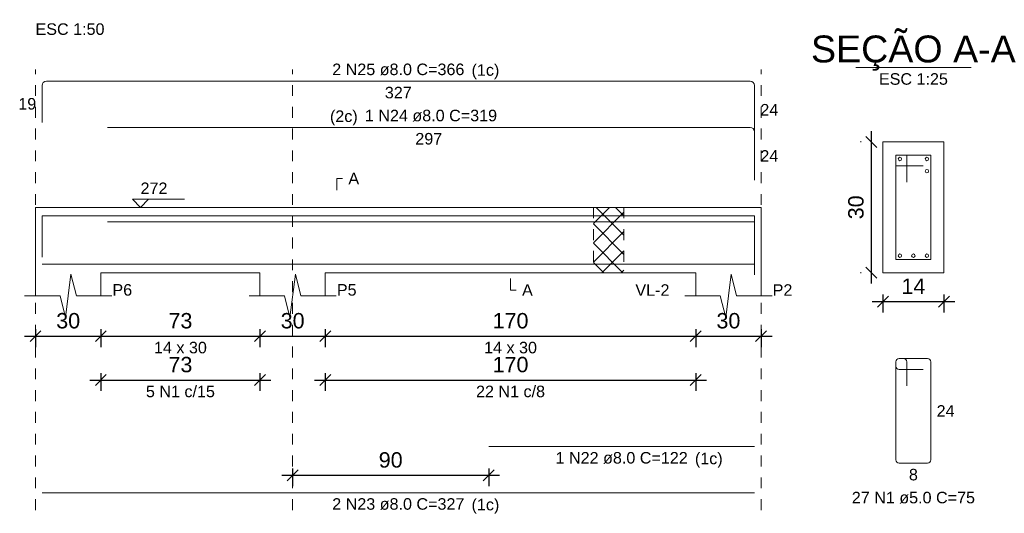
# Model space of a CAD drawing. Header units: millimetres. Extents: x 337 to 526, y -381 to -65.
# Tile 19 of 104: x 382.53 to 391.57, y -358.31 to -353.78. Entities that reach past the tile are written whole.
import ezdxf

# ---------------------------------------------------------------- set-up
doc = ezdxf.new("R2010")
doc.units = ezdxf.units.MM
doc.header["$MEASUREMENT"] = 0
doc.linetypes.add('Dashed', pattern=[0.75, 0.5, -0.25])
doc.layers.get('0').update_dxf_attribs({"lineweight": 5})
for name, color, linetype, lineweight in [('Descrição da armadura', 7, 'Continuous', 5), ('DT-Barras na forma', 1, 'Continuous', 20), ('DT-Barras no corte', 5, 'Continuous', 5), ('DT-Barras rebatidas', 1, 'Continuous', 20), ('DT-Cotas', 7, 'Continuous', 5), ('DT-Forma', 5, 'Continuous', 5), ('DT-Hachura intersecção vigas', 7, 'Continuous', 5), ('DT-Pontilhado', 7, 'Dashed', 5), ('DT-Textos', 7, 'Continuous', 5), ('Textos armaduras', 7, 'Continuous', 5)]:
    doc.layers.add(name, color=color, linetype=linetype, lineweight=lineweight)
doc.styles.add('Arial', font='arial.ttf')
doc.dimstyles.new('UM_25.000000', dxfattribs={"dimtxt": 0.18, "dimasz": 0.1, "dimexe": 0.1, "dimexo": 0.2, "dimgap": 0, "dimtad": 1, "dimtih": 1, "dimtoh": 1, "dimdec": 1, "dimlfac": 25, "dimzin": 0, "dimdsep": 46, "dimtxsty": 'Standard', "dimcen": 0.09, "dimdle": 0.1, "dimadec": 1, "dimazin": 2, "dimtfac": 1, "dimtdec": 4, "dimtofl": 0, "dimtmove": 0, "dimatfit": 3, "dimfxl": 1, "dimtolj": 1, "dimarcsym": 0})
doc.dimstyles.new('UM_50.000000', dxfattribs={"dimtxt": 0.18, "dimasz": 0.1, "dimexe": 0.1, "dimexo": 0.2, "dimgap": 0, "dimtad": 1, "dimtih": 1, "dimtoh": 1, "dimdec": 1, "dimlfac": 50, "dimzin": 0, "dimdsep": 46, "dimtxsty": 'Standard', "dimcen": 0.09, "dimdle": 0.1, "dimadec": 1, "dimazin": 2, "dimtfac": 1, "dimtdec": 4, "dimtofl": 0, "dimtmove": 0, "dimatfit": 3, "dimfxl": 1, "dimtolj": 1, "dimarcsym": 0})

# ---------------------------------------------------------------- blocks, each defined once
blk = doc.blocks.new('_Oblique')
at = {"color": 0, "linetype": 'ByBlock', "lineweight": -2}
blk.add_line((-0.5, -0.5), (0.5, 0.5), dxfattribs=at)
blk = doc.blocks.new('*D657')
at = {"layer": 'Defpoints', "color": 0, "transparency": 16777216}
for p in [(382.6784, -356.4181), (383.2784, -356.4181), (383.2784, -356.6829)]:
    blk.add_point(p, dxfattribs=at)
at = {"layer": 'DT-Cotas', "color": 0, "lineweight": -2, "transparency": 16777216}
for p, q in [((382.5784, -356.6829), (383.3784, -356.6829)), ((382.6784, -356.6181), (382.6784, -356.7829)), ((383.2784, -356.6181), (383.2784, -356.7829))]:
    blk.add_line(p, q, dxfattribs=at)
at = {"layer": 'DT-Cotas', "color": 0, "lineweight": -2, "transparency": 16777216, "xscale": 0.1, "yscale": 0.1, "zscale": 0.1, "rotation": 180}
blk.add_blockref('_Oblique', (382.6784, -356.6829), dxfattribs=at)
at = {"layer": 'DT-Cotas', "color": 0, "lineweight": -2, "transparency": 16777216, "xscale": 0.1, "yscale": 0.1, "zscale": 0.1}
blk.add_blockref('_Oblique', (383.2784, -356.6829), dxfattribs=at)
at = {"layer": 'DT-Cotas', "color": 7, "transparency": 16777216, "insert": (382.9784, -356.5417), "char_height": 0.1412, "attachment_point": 5, "rotation": 0.00573, "style": 'Arial'}
blk.add_mtext('\\A1;30', dxfattribs=at)
blk = doc.blocks.new('*D658')
at = {"layer": 'Defpoints', "color": 0, "transparency": 16777216}
for p in [(383.2784, -356.4181), (384.7384, -356.4181), (384.7384, -356.6829)]:
    blk.add_point(p, dxfattribs=at)
at = {"layer": 'DT-Cotas', "color": 0, "lineweight": -2, "transparency": 16777216}
for p, q in [((383.1784, -356.6829), (384.8384, -356.6829)), ((383.2784, -356.6181), (383.2784, -356.7829)), ((384.7384, -356.6181), (384.7384, -356.7829))]:
    blk.add_line(p, q, dxfattribs=at)
at = {"layer": 'DT-Cotas', "color": 0, "lineweight": -2, "transparency": 16777216, "xscale": 0.1, "yscale": 0.1, "zscale": 0.1, "rotation": 180}
blk.add_blockref('_Oblique', (383.2784, -356.6829), dxfattribs=at)
at = {"layer": 'DT-Cotas', "color": 0, "lineweight": -2, "transparency": 16777216, "xscale": 0.1, "yscale": 0.1, "zscale": 0.1}
blk.add_blockref('_Oblique', (384.7384, -356.6829), dxfattribs=at)
at = {"layer": 'DT-Cotas', "color": 7, "transparency": 16777216, "insert": (384.0084, -356.5417), "char_height": 0.1412, "attachment_point": 5, "rotation": 0.00573, "style": 'Arial'}
blk.add_mtext('\\A1;73', dxfattribs=at)
blk = doc.blocks.new('*D659')
at = {"layer": 'Defpoints', "color": 0, "transparency": 16777216}
for p in [(384.7384, -356.4181), (385.3384, -356.4181), (385.3384, -356.6829)]:
    blk.add_point(p, dxfattribs=at)
at = {"layer": 'DT-Cotas', "color": 0, "lineweight": -2, "transparency": 16777216}
for p, q in [((384.6384, -356.6829), (385.4384, -356.6829)), ((384.7384, -356.6181), (384.7384, -356.7829)), ((385.3384, -356.6181), (385.3384, -356.7829))]:
    blk.add_line(p, q, dxfattribs=at)
at = {"layer": 'DT-Cotas', "color": 0, "lineweight": -2, "transparency": 16777216, "xscale": 0.1, "yscale": 0.1, "zscale": 0.1, "rotation": 180}
blk.add_blockref('_Oblique', (384.7384, -356.6829), dxfattribs=at)
at = {"layer": 'DT-Cotas', "color": 0, "lineweight": -2, "transparency": 16777216, "xscale": 0.1, "yscale": 0.1, "zscale": 0.1}
blk.add_blockref('_Oblique', (385.3384, -356.6829), dxfattribs=at)
at = {"layer": 'DT-Cotas', "color": 7, "transparency": 16777216, "insert": (385.0384, -356.5417), "char_height": 0.1412, "attachment_point": 5, "rotation": 0.00573, "style": 'Arial'}
blk.add_mtext('\\A1;30', dxfattribs=at)
blk = doc.blocks.new('*D660')
at = {"layer": 'Defpoints', "color": 0, "transparency": 16777216}
for p in [(385.3384, -356.4181), (388.7382, -356.4181), (388.7382, -356.6829)]:
    blk.add_point(p, dxfattribs=at)
at = {"layer": 'DT-Cotas', "color": 0, "lineweight": -2, "transparency": 16777216}
for p, q in [((385.2384, -356.6829), (388.8382, -356.6829)), ((385.3384, -356.6181), (385.3384, -356.7829)), ((388.7382, -356.6181), (388.7382, -356.7829))]:
    blk.add_line(p, q, dxfattribs=at)
at = {"layer": 'DT-Cotas', "color": 0, "lineweight": -2, "transparency": 16777216, "xscale": 0.1, "yscale": 0.1, "zscale": 0.1, "rotation": 180}
blk.add_blockref('_Oblique', (385.3384, -356.6829), dxfattribs=at)
at = {"layer": 'DT-Cotas', "color": 0, "lineweight": -2, "transparency": 16777216, "xscale": 0.1, "yscale": 0.1, "zscale": 0.1}
blk.add_blockref('_Oblique', (388.7382, -356.6829), dxfattribs=at)
at = {"layer": 'DT-Cotas', "color": 7, "transparency": 16777216, "insert": (387.0383, -356.5417), "char_height": 0.1412, "attachment_point": 5, "rotation": 0.00573, "style": 'Arial'}
blk.add_mtext('\\A1;170', dxfattribs=at)
blk = doc.blocks.new('*D661')
at = {"layer": 'Defpoints', "color": 0, "transparency": 16777216}
for p in [(388.7382, -356.4181), (389.3382, -356.4181), (389.3382, -356.6829)]:
    blk.add_point(p, dxfattribs=at)
at = {"layer": 'DT-Cotas', "color": 0, "lineweight": -2, "transparency": 16777216}
for p, q in [((388.6382, -356.6829), (389.4382, -356.6829)), ((388.7382, -356.6181), (388.7382, -356.7829)), ((389.3382, -356.6181), (389.3382, -356.7829))]:
    blk.add_line(p, q, dxfattribs=at)
at = {"layer": 'DT-Cotas', "color": 0, "lineweight": -2, "transparency": 16777216, "xscale": 0.1, "yscale": 0.1, "zscale": 0.1, "rotation": 180}
blk.add_blockref('_Oblique', (388.7382, -356.6829), dxfattribs=at)
at = {"layer": 'DT-Cotas', "color": 0, "lineweight": -2, "transparency": 16777216, "xscale": 0.1, "yscale": 0.1, "zscale": 0.1}
blk.add_blockref('_Oblique', (389.3382, -356.6829), dxfattribs=at)
at = {"layer": 'DT-Cotas', "color": 7, "transparency": 16777216, "insert": (389.0382, -356.5417), "char_height": 0.1412, "attachment_point": 5, "rotation": 0.00573, "style": 'Arial'}
blk.add_mtext('\\A1;30', dxfattribs=at)
blk = doc.blocks.new('*D662')
at = {"layer": 'Defpoints', "color": 0, "transparency": 16777216}
for p in [(383.2784, -356.8206), (384.7384, -356.8206), (384.7384, -357.0853)]:
    blk.add_point(p, dxfattribs=at)
at = {"layer": 'DT-Cotas', "color": 0, "lineweight": -2, "transparency": 16777216}
for p, q in [((383.2784, -357.0206), (383.2784, -357.1853)), ((384.7384, -357.0206), (384.7384, -357.1853)), ((383.1784, -357.0853), (384.8384, -357.0853))]:
    blk.add_line(p, q, dxfattribs=at)
at = {"layer": 'DT-Cotas', "color": 0, "lineweight": -2, "transparency": 16777216, "xscale": 0.1, "yscale": 0.1, "zscale": 0.1, "rotation": 180}
blk.add_blockref('_Oblique', (383.2784, -357.0853), dxfattribs=at)
at = {"layer": 'DT-Cotas', "color": 0, "lineweight": -2, "transparency": 16777216, "xscale": 0.1, "yscale": 0.1, "zscale": 0.1}
blk.add_blockref('_Oblique', (384.7384, -357.0853), dxfattribs=at)
at = {"layer": 'DT-Cotas', "color": 7, "transparency": 16777216, "insert": (384.0084, -356.9441), "char_height": 0.1412, "attachment_point": 5, "rotation": 0.00573, "style": 'Arial'}
blk.add_mtext('\\A1;73', dxfattribs=at)
blk = doc.blocks.new('*D663')
at = {"layer": 'Defpoints', "color": 0, "transparency": 16777216}
for p in [(385.3384, -356.8206), (388.7382, -356.8206), (388.7382, -357.0853)]:
    blk.add_point(p, dxfattribs=at)
at = {"layer": 'DT-Cotas', "color": 0, "lineweight": -2, "transparency": 16777216}
for p, q in [((385.3384, -357.0206), (385.3384, -357.1853)), ((388.7382, -357.0206), (388.7382, -357.1853)), ((385.2384, -357.0853), (388.8382, -357.0853))]:
    blk.add_line(p, q, dxfattribs=at)
at = {"layer": 'DT-Cotas', "color": 0, "lineweight": -2, "transparency": 16777216, "xscale": 0.1, "yscale": 0.1, "zscale": 0.1, "rotation": 180}
blk.add_blockref('_Oblique', (385.3384, -357.0853), dxfattribs=at)
at = {"layer": 'DT-Cotas', "color": 0, "lineweight": -2, "transparency": 16777216, "xscale": 0.1, "yscale": 0.1, "zscale": 0.1}
blk.add_blockref('_Oblique', (388.7382, -357.0853), dxfattribs=at)
at = {"layer": 'DT-Cotas', "color": 7, "transparency": 16777216, "insert": (387.0383, -356.9441), "char_height": 0.1412, "attachment_point": 5, "rotation": 0.00573, "style": 'Arial'}
blk.add_mtext('\\A1;170', dxfattribs=at)
blk = doc.blocks.new('*D664')
at = {"layer": 'Defpoints', "color": 0, "transparency": 16777216}
for p in [(385.0384, -357.6957), (386.8384, -357.6957), (385.0384, -357.9604)]:
    blk.add_point(p, dxfattribs=at)
at = {"layer": 'DT-Cotas', "color": 0, "lineweight": -2, "transparency": 16777216}
for p, q in [((386.9384, -357.9604), (384.9384, -357.9604)), ((385.0384, -357.8957), (385.0384, -358.0604)), ((386.8384, -357.8957), (386.8384, -358.0604))]:
    blk.add_line(p, q, dxfattribs=at)
at = {"layer": 'DT-Cotas', "color": 0, "lineweight": -2, "transparency": 16777216, "xscale": 0.1, "yscale": 0.1, "zscale": 0.1, "rotation": 180}
blk.add_blockref('_Oblique', (385.0384, -357.9604), dxfattribs=at)
at = {"layer": 'DT-Cotas', "color": 0, "lineweight": -2, "transparency": 16777216, "xscale": 0.1, "yscale": 0.1, "zscale": 0.1}
blk.add_blockref('_Oblique', (386.8384, -357.9604), dxfattribs=at)
at = {"layer": 'DT-Cotas', "color": 7, "transparency": 16777216, "insert": (385.9384, -357.8192), "char_height": 0.1412, "attachment_point": 5, "rotation": 0.00573, "style": 'Arial'}
blk.add_mtext('\\A1;90', dxfattribs=at)
blk = doc.blocks.new('*D665')
at = {"layer": 'Defpoints', "color": 0, "transparency": 16777216}
for p in [(390.3502, -354.9004), (390.4561, -354.9004), (390.4561, -356.1004)]:
    blk.add_point(p, dxfattribs=at)
at = {"layer": 'DT-Cotas', "color": 0, "lineweight": -2, "transparency": 16777216}
for p, q in [((390.3502, -356.2004), (390.3502, -354.8004)), ((390.2561, -354.9004), (390.2502, -354.9004)), ((390.2561, -356.1004), (390.2502, -356.1004))]:
    blk.add_line(p, q, dxfattribs=at)
at = {"layer": 'DT-Cotas', "color": 0, "lineweight": -2, "transparency": 16777216, "xscale": 0.1, "yscale": 0.1, "zscale": 0.1}
for p, rotation in [((390.3502, -354.9004), 90), ((390.3502, -356.1004), 270)]:
    blk.add_blockref('_Oblique', p, dxfattribs=dict(at, rotation=rotation))
at = {"layer": 'DT-Cotas', "color": 7, "transparency": 16777216, "insert": (390.209, -355.5004), "char_height": 0.1412, "attachment_point": 5, "rotation": 90, "style": 'Arial'}
blk.add_mtext('\\A1;30', dxfattribs=at)
blk = doc.blocks.new('*D666')
at = {"layer": 'Defpoints', "color": 0, "transparency": 16777216}
for p in [(390.4561, -356.1004), (391.0161, -356.1004), (391.0161, -356.3652)]:
    blk.add_point(p, dxfattribs=at)
at = {"layer": 'DT-Cotas', "color": 0, "lineweight": -2, "transparency": 16777216}
for p, q in [((390.4561, -356.3004), (390.4561, -356.4652)), ((391.0161, -356.3004), (391.0161, -356.4652)), ((390.3561, -356.3652), (391.1161, -356.3652))]:
    blk.add_line(p, q, dxfattribs=at)
at = {"layer": 'DT-Cotas', "color": 0, "lineweight": -2, "transparency": 16777216, "xscale": 0.1, "yscale": 0.1, "zscale": 0.1, "rotation": 180}
blk.add_blockref('_Oblique', (390.4561, -356.3652), dxfattribs=at)
at = {"layer": 'DT-Cotas', "color": 0, "lineweight": -2, "transparency": 16777216, "xscale": 0.1, "yscale": 0.1, "zscale": 0.1}
blk.add_blockref('_Oblique', (391.0161, -356.3652), dxfattribs=at)
at = {"layer": 'DT-Cotas', "color": 7, "transparency": 16777216, "insert": (390.7361, -356.224), "char_height": 0.1412, "attachment_point": 5, "rotation": 0.00573, "style": 'Arial'}
blk.add_mtext('\\A1;14', dxfattribs=at)

msp = doc.modelspace()

# ---------------------------------------------------------------- hatches: boundary and pattern name
at = {"layer": 'DT-Hachura intersecção vigas', "linetype": 'Continuous'}
h = msp.add_hatch(dxfattribs=at)
h.set_pattern_fill('ANSI37', color=256, style=0)
h.set_pattern_definition([(45, (337.23872, -405.32483), (-0.08838835, 0.08838835), []), (135, (337.23872, -405.32483), (-0.08838835, -0.08838835), [])])
h.paths.add_polyline_path([(387.7984, -356.1004), (388.0784, -356.1004), (388.0784, -355.5004), (387.7984, -355.5004), (387.7984, -356.1004)])

# ---------------------------------------------------------------- linework, layer by layer
at = {"layer": 'DT-Barras na forma'}
for p, q in [((390.6761, -355.0204), (390.5761, -355.0204)), ((390.5761, -355.0204), (390.5761, -355.9804)), ((390.8961, -355.0204), (390.5761, -355.0204)), ((390.5761, -355.0204), (390.5761, -355.1204)), ((390.6761, -355.2704), (390.6761, -355.0204)), ((390.8961, -355.9804), (390.8961, -355.0204)), ((390.5761, -355.1204), (390.8261, -355.1204)), ((390.5761, -355.9804), (390.8961, -355.9804))]:
    msp.add_line(p, q, dxfattribs=at)
for points in [[(382.7384, -355.9561), (382.7384, -355.5784), (389.2782, -355.5784), (389.2782, -356.0627)], [(383.3384, -355.6344), (389.2782, -355.6344), (389.2782, -356.1187)], [(382.7384, -356.0224), (389.2782, -356.0224)], [(386.8384, -356.0224), (389.2782, -356.0224)]]:
    msp.add_lwpolyline(points, dxfattribs=at)
at = {"layer": 'DT-Barras no corte'}
for centre in [(390.6121, -355.0564), (390.8601, -355.0564), (390.8601, -355.1684), (390.6121, -355.9444), (390.7361, -355.9444), (390.8601, -355.9444)]:
    msp.add_circle(centre, 0.016, dxfattribs=at)
at = {"layer": 'DT-Barras rebatidas'}
for p, q in [((382.7784, -354.3429), (389.2382, -354.3429)), ((382.7384, -354.7206), (382.7384, -354.3829)), ((389.2782, -354.3829), (389.2782, -354.8272)), ((383.3384, -354.7665), (389.2382, -354.7665)), ((389.2782, -354.8065), (389.2782, -355.2508)), ((390.5761, -356.9188), (390.5761, -357.8188)), ((390.5761, -356.9188), (390.5761, -356.9588)), ((390.6461, -356.8888), (390.6061, -356.8888)), ((390.8661, -356.8888), (390.6061, -356.8888)), ((390.6761, -357.1388), (390.6761, -356.9188)), ((390.8961, -357.8188), (390.8961, -356.9188)), ((390.6061, -356.9888), (390.8261, -356.9888)), ((386.8384, -357.6957), (389.2782, -357.6957)), ((390.6061, -357.8488), (390.8661, -357.8488)), ((382.7384, -358.1193), (389.2782, -358.1193))]:
    msp.add_line(p, q, dxfattribs=at)
for centre, radius, start, end in [((382.7784, -354.3829), 0.04, 90, 180), ((389.2382, -354.3829), 0.04, 0, 90), ((389.2382, -354.8065), 0.04, 0, 90), ((390.6061, -356.9188), 0.03, 90, 180), ((390.6061, -356.9188), 0.03, 90, 180), ((390.6061, -356.9588), 0.03, 180, 270), ((390.6461, -356.9188), 0.03, 0, 90), ((390.8661, -356.9188), 0.03, 0, 90), ((390.6061, -357.8188), 0.03, 180, 270), ((390.8661, -357.8188), 0.03, 270, 0)]:
    msp.add_arc(centre, radius, start, end, dxfattribs=at)
at = {"layer": 'DT-Forma'}
for p, q in [((391.0161, -354.9004), (390.4561, -354.9004)), ((390.4561, -354.9004), (390.4561, -354.9004)), ((390.4561, -354.9004), (390.4561, -356.1004)), ((391.0161, -356.1004), (391.0161, -354.9004)), ((391.0161, -354.9004), (391.0161, -354.9004)), ((382.6784, -355.5004), (383.2784, -355.5004)), ((383.2784, -355.5004), (384.7384, -355.5004)), ((384.7384, -355.5004), (385.3384, -355.5004)), ((385.3384, -355.5004), (387.7984, -355.5004)), ((387.7984, -355.5004), (388.0784, -355.5004)), ((388.0784, -355.5004), (388.7382, -355.5004)), ((388.7382, -355.5004), (389.3382, -355.5004)), ((382.6784, -356.1004), (382.6784, -356.3122)), ((382.9534, -356.5122), (383.0034, -356.1122)), ((383.0034, -356.1122), (383.0534, -356.3122)), ((383.2784, -356.3122), (383.2784, -356.1004)), ((383.2784, -356.1004), (384.7384, -356.1004)), ((384.7384, -356.1004), (384.7384, -356.3122)), ((385.0134, -356.5122), (385.0634, -356.1122)), ((385.0634, -356.1122), (385.1134, -356.3122)), ((385.3384, -356.3122), (385.3384, -356.1004)), ((385.3384, -356.1004), (387.7984, -356.1004)), ((387.7984, -356.1004), (388.0784, -356.1004)), ((388.0784, -356.1004), (388.7382, -356.1004)), ((388.7382, -356.1004), (388.7382, -356.3122)), ((389.0132, -356.5122), (389.0632, -356.1122)), ((389.0632, -356.1122), (389.1132, -356.3122)), ((389.3382, -356.3122), (389.3382, -356.1004)), ((390.4561, -356.1004), (391.0161, -356.1004)), ((390.4561, -356.1004), (390.4561, -356.1004)), ((391.0161, -356.1004), (391.0161, -356.1004)), ((382.5784, -356.3122), (382.9034, -356.3122)), ((382.9034, -356.3122), (382.9534, -356.5122)), ((383.0534, -356.3122), (383.3784, -356.3122)), ((384.6384, -356.3122), (384.9634, -356.3122)), ((384.9634, -356.3122), (385.0134, -356.5122)), ((385.1134, -356.3122), (385.4384, -356.3122)), ((388.6382, -356.3122), (388.9632, -356.3122)), ((388.9632, -356.3122), (389.0132, -356.5122)), ((389.1132, -356.3122), (389.4382, -356.3122))]:
    msp.add_line(p, q, dxfattribs=at)
at = {"layer": 'DT-Forma', "linetype": 'Continuous'}
for p, q in [((382.6784, -356.1004), (382.6784, -355.5004)), ((389.3382, -355.5004), (389.3382, -356.1004))]:
    msp.add_line(p, q, dxfattribs=at)
at = {"layer": 'DT-Pontilhado', "ltscale": 0.2}
for p, q in [((382.6784, -358.2781), (382.6784, -354.237)), ((385.0384, -358.2781), (385.0384, -354.237)), ((389.3382, -358.2781), (389.3382, -354.237)), ((387.7984, -355.5004), (387.7984, -356.1004)), ((388.0784, -355.5004), (388.0784, -356.1004))]:
    msp.add_line(p, q, dxfattribs=at)
at = {"layer": 'DT-Textos'}
msp.add_line((390.2066, -354.218), (391.2656, -354.218), dxfattribs=at)
for points in [[(385.4443, -355.3416), (385.4443, -355.2357), (385.4973, -355.2357)], [(383.7164, -355.4263), (383.6423, -355.5004), (383.5682, -355.4263), (384.0447, -355.4263)], [(387.0383, -356.1534), (387.0383, -356.2593), (387.0913, -356.2593)]]:
    msp.add_lwpolyline(points, dxfattribs=at)

# ---------------------------------------------------------------- texts
at = {"layer": 'Descrição da armadura', "linetype": 'Continuous', "char_height": 0.1059, "attachment_point": 8, "line_spacing_factor": 0.798, "style": 'Arial'}
for s, insert, width in [('2 N25 ø8.0 C=366', (386.0083, -354.29), 2.43235), ('1 N24 ø8.0 C=319', (386.3083, -354.7136), 2.43235), ('5 N1 c/15', (384.0084, -357.2442), 1.269695), ('22 N1 c/8', (387.0383, -357.2442), 1.269695), ('1 N22 ø8.0 C=122', (388.0583, -357.8545), 2.43235), ('2 N23 ø8.0 C=327', (386.0083, -358.2781), 2.43235), ('27 N1 ø5.0 C=75', (390.7361, -358.2194), 2.267374)]:
    msp.add_mtext(s, dxfattribs=dict(at, insert=insert, width=width))
at = {"layer": 'DT-Textos', "line_spacing_factor": 0.798, "style": 'Arial'}
for s, insert, char_height, width, attachment_point in [('ESC 1:50', (382.6784, -353.9193), 0.1059, 1.288964, 7), ('SEÇÃO A-A', (390.7357, -354.2468), 0.2471, 4.09988, 8), ('(1c)', (386.6807, -354.3248), 0.1059, 0.518615, 7), ('ESC 1:25', (390.7361, -354.3768), 0.1059, 1.288964, 8), ('(2c)', (385.6357, -354.7488), 0.1059, 0.518615, 9), ('A', (385.5502, -355.2886), 0.1059, 0.200858, 7), ('272', (383.6423, -355.3786), 0.1059, 0.50244, 7), ('P6', (383.3843, -356.3122), 0.1059, 0.368339, 7), ('P5', (385.4443, -356.3122), 0.1059, 0.368339, 7), ('A', (387.1442, -356.3122), 0.1059, 0.200858, 7), ('VL-2', (388.1843, -356.3122), 0.1059, 0.636101, 7), ('P2', (389.4441, -356.3122), 0.1059, 0.368339, 7), ('14 x 30', (384.0084, -356.8417), 0.1059, 0.987824, 8), ('14 x 30', (387.0383, -356.8417), 0.1059, 0.987824, 8), ('(1c)', (388.7307, -357.8898), 0.1059, 0.518615, 7), ('(1c)', (386.6807, -358.3128), 0.1059, 0.518615, 7)]:
    msp.add_mtext(s, dxfattribs=dict(at, insert=insert, char_height=char_height, width=width, attachment_point=attachment_point))
at = {"layer": 'Textos armaduras', "linetype": 'Continuous', "char_height": 0.1059, "attachment_point": 7, "line_spacing_factor": 0.798, "style": 'Arial'}
for s, insert, width in [('327', (385.8846, -354.5018), 0.494929), ('19', (382.5205, -354.6047), 0.329953), ('24', (389.3312, -354.658), 0.329953), ('297', (386.1646, -354.9254), 0.494929), ('24', (389.3312, -355.0816), 0.329953), ('24', (390.9491, -357.4217), 0.329953), ('8', (390.6949, -358.0076), 0.164976)]:
    msp.add_mtext(s, dxfattribs=dict(at, insert=insert, width=width))

# ---------------------------------------------------------------- dimensions: what is measured, and where the dimension line sits
at = {"layer": 'DT-Cotas'}
dim = msp.add_linear_dim(base=(390.3502, -354.9004), p1=(390.4561, -356.1004), p2=(390.4561, -354.9004), angle=90, dimstyle='UM_25.000000', override={"dimtxt": 0.1412, "dimasz": 0.1, "dimexe": 0.1, "dimexo": 0.2, "dimtad": 1, "dimtih": 0, "dimtoh": 0, "dimdec": 1, "dimlfac": 25, "dimzin": 8, "dimtxsty": 'Arial', "dimblk": 'Oblique', "dimblk1": 'Oblique', "dimblk2": 'Oblique', "dimsah": 1, "dimdle": 0.1, "dimse1": 0, "dimse2": 0, "dimclrt": 7, "dimadec": 1, "dimazin": 3, "dimtmove": 2, "dimldrblk": 'Oblique'}, dxfattribs=at)
dim.commit()
dim.dimension.update_dxf_attribs({"geometry": '*D665', "text_midpoint": (390.209, -355.5004), "dimtype": 160, "text_rotation": 90})
for base, p1, p2, dimstyle, override, picture, middle in [((391.0161, -356.3652), (390.4561, -356.1004), (391.0161, -356.1004), 'UM_25.000000', {"dimtxt": 0.1412, "dimasz": 0.1, "dimexe": 0.1, "dimexo": 0.2, "dimtad": 1, "dimtih": 0, "dimtoh": 0, "dimdec": 1, "dimlfac": 25, "dimzin": 8, "dimtxsty": 'Arial', "dimblk": 'Oblique', "dimblk1": 'Oblique', "dimblk2": 'Oblique', "dimsah": 1, "dimdle": 0.1, "dimse1": 0, "dimse2": 0, "dimclrt": 7, "dimadec": 1, "dimazin": 3, "dimtmove": 2, "dimldrblk": 'Oblique'}, '*D666', (390.7361, -356.224)), ((383.2784, -356.6829), (382.6784, -356.4181), (383.2784, -356.4181), 'UM_50.000000', {"dimtxt": 0.1412, "dimasz": 0.1, "dimexe": 0.1, "dimexo": 0.2, "dimtad": 1, "dimtih": 0, "dimtoh": 0, "dimdec": 1, "dimlfac": 50, "dimzin": 8, "dimtxsty": 'Arial', "dimblk": 'Oblique', "dimblk1": 'Oblique', "dimblk2": 'Oblique', "dimsah": 1, "dimdle": 0.1, "dimse1": 0, "dimse2": 0, "dimclrt": 7, "dimadec": 1, "dimazin": 3, "dimtmove": 2, "dimldrblk": 'Oblique'}, '*D657', (382.9784, -356.5417)), ((384.7384, -356.6829), (383.2784, -356.4181), (384.7384, -356.4181), 'UM_50.000000', {"dimtxt": 0.1412, "dimasz": 0.1, "dimexe": 0.1, "dimexo": 0.2, "dimtad": 1, "dimtih": 0, "dimtoh": 0, "dimdec": 1, "dimlfac": 50, "dimzin": 8, "dimtxsty": 'Arial', "dimblk": 'Oblique', "dimblk1": 'Oblique', "dimblk2": 'Oblique', "dimsah": 1, "dimdle": 0.1, "dimse1": 0, "dimse2": 0, "dimclrt": 7, "dimadec": 1, "dimazin": 3, "dimtmove": 2, "dimldrblk": 'Oblique'}, '*D658', (384.0084, -356.5417)), ((385.3384, -356.6829), (384.7384, -356.4181), (385.3384, -356.4181), 'UM_50.000000', {"dimtxt": 0.1412, "dimasz": 0.1, "dimexe": 0.1, "dimexo": 0.2, "dimtad": 1, "dimtih": 0, "dimtoh": 0, "dimdec": 1, "dimlfac": 50, "dimzin": 8, "dimtxsty": 'Arial', "dimblk": 'Oblique', "dimblk1": 'Oblique', "dimblk2": 'Oblique', "dimsah": 1, "dimdle": 0.1, "dimse1": 0, "dimse2": 0, "dimclrt": 7, "dimadec": 1, "dimazin": 3, "dimtmove": 2, "dimldrblk": 'Oblique'}, '*D659', (385.0384, -356.5417)), ((388.7382, -356.6829), (385.3384, -356.4181), (388.7382, -356.4181), 'UM_50.000000', {"dimtxt": 0.1412, "dimasz": 0.1, "dimexe": 0.1, "dimexo": 0.2, "dimtad": 1, "dimtih": 0, "dimtoh": 0, "dimdec": 1, "dimlfac": 50, "dimzin": 8, "dimtxsty": 'Arial', "dimblk": 'Oblique', "dimblk1": 'Oblique', "dimblk2": 'Oblique', "dimsah": 1, "dimdle": 0.1, "dimse1": 0, "dimse2": 0, "dimclrt": 7, "dimadec": 1, "dimazin": 3, "dimtmove": 2, "dimldrblk": 'Oblique'}, '*D660', (387.0383, -356.5417)), ((389.3382, -356.6829), (388.7382, -356.4181), (389.3382, -356.4181), 'UM_50.000000', {"dimtxt": 0.1412, "dimasz": 0.1, "dimexe": 0.1, "dimexo": 0.2, "dimtad": 1, "dimtih": 0, "dimtoh": 0, "dimdec": 1, "dimlfac": 50, "dimzin": 8, "dimtxsty": 'Arial', "dimblk": 'Oblique', "dimblk1": 'Oblique', "dimblk2": 'Oblique', "dimsah": 1, "dimdle": 0.1, "dimse1": 0, "dimse2": 0, "dimclrt": 7, "dimadec": 1, "dimazin": 3, "dimtmove": 2, "dimldrblk": 'Oblique'}, '*D661', (389.0382, -356.5417)), ((384.7384, -357.0853), (383.2784, -356.8206), (384.7384, -356.8206), 'UM_50.000000', {"dimtxt": 0.1412, "dimasz": 0.1, "dimexe": 0.1, "dimexo": 0.2, "dimtad": 1, "dimtih": 0, "dimtoh": 0, "dimdec": 1, "dimlfac": 50, "dimzin": 8, "dimtxsty": 'Arial', "dimblk": 'Oblique', "dimblk1": 'Oblique', "dimblk2": 'Oblique', "dimsah": 1, "dimdle": 0.1, "dimse1": 0, "dimse2": 0, "dimclrt": 7, "dimadec": 1, "dimazin": 3, "dimtmove": 2, "dimldrblk": 'Oblique'}, '*D662', (384.0084, -356.9441)), ((388.7382, -357.0853), (385.3384, -356.8206), (388.7382, -356.8206), 'UM_50.000000', {"dimtxt": 0.1412, "dimasz": 0.1, "dimexe": 0.1, "dimexo": 0.2, "dimtad": 1, "dimtih": 0, "dimtoh": 0, "dimdec": 1, "dimlfac": 50, "dimzin": 8, "dimtxsty": 'Arial', "dimblk": 'Oblique', "dimblk1": 'Oblique', "dimblk2": 'Oblique', "dimsah": 1, "dimdle": 0.1, "dimse1": 0, "dimse2": 0, "dimclrt": 7, "dimadec": 1, "dimazin": 3, "dimtmove": 2, "dimldrblk": 'Oblique'}, '*D663', (387.0383, -356.9441)), ((385.0384, -357.9604), (386.8384, -357.6957), (385.0384, -357.6957), 'UM_50.000000', {"dimtxt": 0.1412, "dimasz": 0.1, "dimexe": 0.1, "dimexo": 0.2, "dimtad": 1, "dimtih": 0, "dimtoh": 0, "dimdec": 1, "dimlfac": 50, "dimzin": 8, "dimtxsty": 'Arial', "dimblk": 'Oblique', "dimblk1": 'Oblique', "dimblk2": 'Oblique', "dimsah": 1, "dimdle": 0.1, "dimse1": 0, "dimse2": 0, "dimclrt": 7, "dimadec": 1, "dimazin": 3, "dimtmove": 2, "dimldrblk": 'Oblique'}, '*D664', (385.9384, -357.8192))]:
    dim = msp.add_linear_dim(base=base, p1=p1, p2=p2, dimstyle=dimstyle, override=override, dxfattribs=at)
    dim.commit()
    dim.dimension.update_dxf_attribs({"geometry": picture, "text_midpoint": middle, "dimtype": 160, "text_rotation": 0.00573})

doc.saveas('drawing.dxf')
